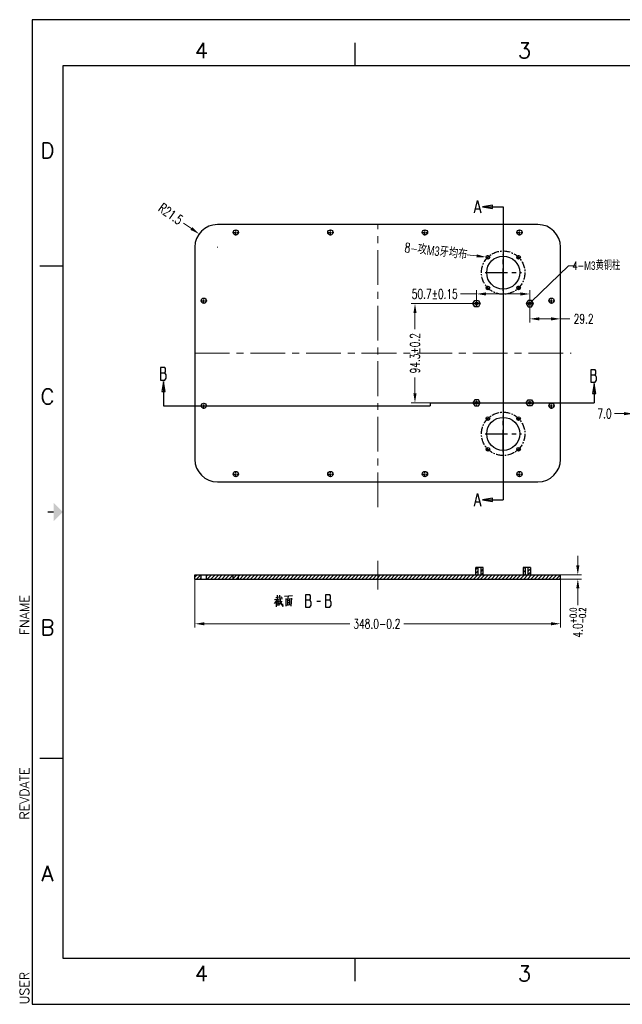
# Model space of a CAD drawing. Extents: x 2188 to 3430, y -119 to 818.
# Tile 1 of 2: x 2188 to 2761, y -119 to 818. Entities that reach past the tile are written whole.
import ezdxf
from ezdxf.enums import TextEntityAlignment as Align

# ---------------------------------------------------------------- set-up
doc = ezdxf.new("R2010")
doc.units = 0
doc.header["$LTSCALE"] = 3.6
doc.header["$MEASUREMENT"] = 0
doc.linetypes.add('CENTER', pattern=[0.6, 0.375, -0.075, 0.075, -0.075])
doc.linetypes.add('PHANTOM', pattern=[0.8, 0.45, -0.05, 0.1, -0.05, 0.1, -0.05])
doc.layers.get('0').update_dxf_attribs({"linetype": 'CONTINUOUS'})
doc.layers.get('Defpoints').update_dxf_attribs({"linetype": 'CONTINUOUS'})
for name, color, linetype in [('5标注', 1, 'CONTINUOUS'), ('6文本', 5, 'CONTINUOUS'), ('DEFAULT_3', 7, 'PHANTOM'), ('DZB_DXF_HATCHING', 7, 'CONTINUOUS'), ('DZB_DXF_TEXT', 7, 'CONTINUOUS'), ('REAR_PANEL_E09_1114DXF_HATCHING', 7, 'CONTINUOUS'), ('REAR_PANEL_EDXF_CONTINUOUS_LINE', 7, 'CONTINUOUS'), ('Title Block', 7, 'CONTINUOUS')]:
    doc.layers.add(name, color=color, linetype=linetype)
doc.layers.add('center', color=1, linetype='CENTER', lineweight=5)
doc.styles.add('Roman', font='romans')
doc.styles.add('TXT', font='txt.shx', dxfattribs={"width": 0.7, "bigfont": 'INTECAD.SHX'})
doc.dimstyles.new('标准样式', dxfattribs={"dimtxt": 2.5, "dimasz": 2.5, "dimexe": 1, "dimexo": 0, "dimgap": 1, "dimtad": 0, "dimdec": 1, "dimzin": 1, "dimdsep": 46, "dimtxsty": 'TXT', "dimcen": 0.09, "dimclrd": 5, "dimclre": 252, "dimadec": 1, "dimazin": 0, "dimtfac": 1, "dimtdec": 1, "dimtofl": 0, "dimtmove": 0, "dimatfit": 3, "dimfxl": 0, "dimtzin": 0, "dimlwd": 13, "dimlwe": 13, "dimarcsym": 0})

# ---------------------------------------------------------------- blocks, each defined once
blk = doc.blocks.new('*D25')
at = {"layer": '5标注', "color": 252, "lineweight": 13}
for p, q in [((2673.2, 545.69), (2673.2, 529.92)), ((2702.35, 547.52), (2702.35, 529.92))]:
    blk.add_line(p, q, dxfattribs=at)
at = {"layer": '5标注', "color": 5, "lineweight": 13}
for p, q in [((2682.2, 533.52), (2693.35, 533.52)), ((2702.35, 533.52), (2711.35, 533.52))]:
    blk.add_line(p, q, dxfattribs=at)
at = {"layer": '5标注', "color": 5}
for points in [[(2682.2, 535.02), (2682.2, 532.02), (2673.2, 533.52)], [(2693.35, 535.02), (2693.35, 532.02), (2702.35, 533.52)]]:
    blk.add_solid(points, dxfattribs=at)
at = {"layer": 'Defpoints', "color": 0}
for p in [(2673.2, 545.69), (2702.35, 547.52), (2702.35, 533.52)]:
    blk.add_point(p, dxfattribs=at)
at = {"layer": '5标注', "color": 0, "insert": (2724.4, 533.52), "char_height": 9, "attachment_point": 5, "style": 'TXT'}
blk.add_mtext('29.2', dxfattribs=at)
blk = doc.blocks.new('*D24')
at = {"layer": '5标注', "color": 252, "lineweight": 13}
for p, q in [((2623.29, 548), (2560.26, 548)), ((2623.29, 453.6), (2560.26, 453.6))]:
    blk.add_line(p, q, dxfattribs=at)
at = {"layer": '5标注', "color": 5, "lineweight": 13}
for p, q in [((2563.86, 539), (2563.86, 523.82)), ((2563.86, 462.6), (2563.86, 477.77))]:
    blk.add_line(p, q, dxfattribs=at)
at = {"layer": '5标注', "color": 5}
for points in [[(2562.36, 539), (2565.36, 539), (2563.86, 548)], [(2562.36, 462.6), (2565.36, 462.6), (2563.86, 453.6)]]:
    blk.add_solid(points, dxfattribs=at)
at = {"layer": 'Defpoints', "color": 0}
for p in [(2623.29, 548), (2563.86, 453.6), (2623.29, 453.6)]:
    blk.add_point(p, dxfattribs=at)
at = {"layer": '5标注', "color": 0, "insert": (2563.86, 500.8), "char_height": 9, "attachment_point": 5, "rotation": 90, "style": 'TXT'}
blk.add_mtext('94.3%%p0.2', dxfattribs=at)
blk = doc.blocks.new('*D20')
at = {"layer": '5标注', "color": 5, "lineweight": 13}
for p, q in [((2622.5, 557.24), (2607.31, 557.24)), ((2664.2, 557.24), (2631.5, 557.24))]:
    blk.add_line(p, q, dxfattribs=at)
at = {"layer": '5标注', "color": 252, "lineweight": 13}
for p, q in [((2622.5, 546.6), (2622.5, 560.84)), ((2673.2, 547.21), (2673.2, 560.84))]:
    blk.add_line(p, q, dxfattribs=at)
at = {"layer": '5标注', "color": 5}
for points in [[(2631.5, 558.74), (2631.5, 555.74), (2622.5, 557.24)], [(2664.2, 558.74), (2664.2, 555.74), (2673.2, 557.24)]]:
    blk.add_solid(points, dxfattribs=at)
at = {"layer": 'Defpoints', "color": 0}
for p in [(2673.2, 557.24), (2622.5, 546.6), (2673.2, 547.21)]:
    blk.add_point(p, dxfattribs=at)
at = {"layer": '5标注', "color": 0, "insert": (2582.71, 557.24), "char_height": 9, "attachment_point": 5, "style": 'TXT'}
blk.add_mtext('50.7%%p0.15', dxfattribs=at)
blk = doc.blocks.new('*D18')
at = {"layer": '5标注', "color": 5, "lineweight": 13}
blk.add_line((2613.63, 594.48), (2622.57, 593.42), dxfattribs=at)
at = {"layer": '5标注', "color": 252, "lineweight": 13}
for p, q in [((2632.92, 592.15), (2633.57, 592.15)), ((2633.25, 591.83), (2633.25, 592.47))]:
    blk.add_line(p, q, dxfattribs=at)
at = {"layer": '5标注', "color": 5}
blk.add_solid([(2622.75, 594.9), (2622.4, 591.93), (2631.51, 592.36)], dxfattribs=at)
at = {"layer": 'Defpoints', "color": 0}
for p in [(2631.51, 592.36), (2634.98, 591.94)]:
    blk.add_point(p, dxfattribs=at)
at = {"layer": '5标注', "color": 0, "insert": (2583.83, 598.01), "char_height": 9, "attachment_point": 5, "rotation": 353.23632, "style": 'TXT'}
blk.add_mtext('8-攻{\\fArial|b0|i0|c0|p32;M3}牙均布', dxfattribs=at)
blk = doc.blocks.new('*D10')
at = {"layer": '5标注', "color": 5, "lineweight": 13}
blk.add_line((2343.68, 624.73), (2351.01, 619.5), dxfattribs=at)
at = {"layer": '5标注', "color": 252, "lineweight": 13}
for p, q in [((2375.52, 601.8), (2376.17, 601.8)), ((2375.85, 601.48), (2375.85, 602.12))]:
    blk.add_line(p, q, dxfattribs=at)
at = {"layer": '5标注', "color": 5}
blk.add_solid([(2351.88, 620.73), (2350.14, 618.28), (2358.34, 614.28)], dxfattribs=at)
at = {"layer": 'Defpoints', "color": 0}
for p in [(2358.34, 614.28), (2375.85, 601.8)]:
    blk.add_point(p, dxfattribs=at)
at = {"layer": '5标注', "color": 0, "insert": (2331.35, 633.52), "char_height": 9, "attachment_point": 5, "rotation": 324.51478, "style": 'TXT'}
blk.add_mtext('R21.5', dxfattribs=at)
blk = doc.blocks.new('*D9')
at = {"layer": '5标注', "color": 252, "lineweight": 13}
for p, q in [((2771.67, 452.2), (2771.67, 439.7)), ((2778.67, 452.2), (2778.67, 439.7))]:
    blk.add_line(p, q, dxfattribs=at)
at = {"layer": '5标注', "color": 5, "lineweight": 13}
for p, q in [((2762.67, 443.3), (2753.67, 443.3)), ((2787.67, 443.3), (2796.67, 443.3))]:
    blk.add_line(p, q, dxfattribs=at)
at = {"layer": '5标注', "color": 5}
for points in [[(2762.67, 444.8), (2762.67, 441.8), (2771.67, 443.3)], [(2787.67, 444.8), (2787.67, 441.8), (2778.67, 443.3)]]:
    blk.add_solid(points, dxfattribs=at)
at = {"layer": 'Defpoints', "color": 0}
for p in [(2771.67, 452.2), (2778.67, 452.2), (2771.67, 443.3)]:
    blk.add_point(p, dxfattribs=at)
at = {"layer": '5标注', "color": 0, "insert": (2744.3, 443.3), "char_height": 9, "attachment_point": 5, "style": 'TXT'}
blk.add_mtext('7.0', dxfattribs=at)
blk = doc.blocks.new('*D7')
at = {"layer": '5标注', "color": 5, "lineweight": 13}
for p, q in [((2718.86, 298.89), (2718.86, 307.89)), ((2718.86, 276.89), (2718.86, 261.12))]:
    blk.add_line(p, q, dxfattribs=at)
at = {"layer": '5标注', "color": 252, "lineweight": 13}
for p, q in [((2702.35, 289.89), (2722.46, 289.89)), ((2702.35, 285.89), (2722.46, 285.89))]:
    blk.add_line(p, q, dxfattribs=at)
at = {"layer": '5标注', "color": 5}
for points in [[(2717.36, 298.89), (2720.36, 298.89), (2718.86, 289.89)], [(2717.36, 276.89), (2720.36, 276.89), (2718.86, 285.89)]]:
    blk.add_solid(points, dxfattribs=at)
at = {"layer": 'Defpoints', "color": 0}
for p in [(2702.35, 289.89), (2702.35, 285.89), (2718.86, 285.89)]:
    blk.add_point(p, dxfattribs=at)
at = {"layer": '5标注', "color": 0, "insert": (2718.86, 244.44), "char_height": 9, "attachment_point": 5, "rotation": 90, "style": 'TXT'}
blk.add_mtext('\\A1;4.0{\\H0.7x;\\S+0.0^ -0.2;}', dxfattribs=at)
blk = doc.blocks.new('*D6')
at = {"layer": '5标注', "color": 252, "lineweight": 13}
for p, q in [((2354.35, 285.89), (2354.35, 239.7)), ((2702.35, 285.89), (2702.35, 239.7))]:
    blk.add_line(p, q, dxfattribs=at)
at = {"layer": '5标注', "color": 5, "lineweight": 13}
for p, q in [((2363.35, 243.3), (2501.98, 243.3)), ((2693.35, 243.3), (2553.28, 243.3))]:
    blk.add_line(p, q, dxfattribs=at)
at = {"layer": '5标注', "color": 5}
for points in [[(2363.35, 244.8), (2363.35, 241.8), (2354.35, 243.3)], [(2693.35, 244.8), (2693.35, 241.8), (2702.35, 243.3)]]:
    blk.add_solid(points, dxfattribs=at)
at = {"layer": 'Defpoints', "color": 0}
for p in [(2354.35, 285.89), (2702.35, 285.89), (2702.35, 243.3)]:
    blk.add_point(p, dxfattribs=at)
at = {"layer": '5标注', "color": 0, "insert": (2527.63, 243.3), "char_height": 9, "attachment_point": 5, "style": 'TXT'}
blk.add_mtext('348.0-0.2', dxfattribs=at)
blk = doc.blocks.new('HATCHING_BL3')
at = {"layer": 'REAR_PANEL_E09_1114DXF_HATCHING', "color": 2, "linetype": 'Continuous'}
for p, q in [((-3.333, -3.008), (-3.248, -2.923)), ((-3.27, -3.08), (-3.113, -2.923)), ((-2.9, -2.979), (-2.843, -2.923)), ((-2.866, -3.08), (-2.708, -2.923)), ((-2.731, -3.08), (-2.574, -2.923)), ((-2.596, -3.08), (-2.439, -2.923)), ((-2.462, -3.08), (-2.304, -2.923)), ((-2.327, -3.08), (-2.169, -2.923)), ((-2.192, -3.08), (-2.035, -2.923)), ((-2.057, -3.08), (-1.9, -2.923)), ((-1.923, -3.08), (-1.765, -2.923)), ((-1.788, -3.08), (-1.63, -2.923)), ((-1.653, -3.08), (-1.496, -2.923)), ((-1.518, -3.08), (-1.361, -2.923)), ((-1.383, -3.08), (-1.226, -2.923)), ((-1.249, -3.08), (-1.091, -2.923)), ((-1.114, -3.08), (-0.956, -2.923)), ((-0.979, -3.08), (-0.822, -2.923)), ((-0.844, -3.08), (-0.687, -2.923)), ((-0.71, -3.08), (-0.552, -2.923)), ((-0.575, -3.08), (-0.417, -2.923)), ((-0.44, -3.08), (-0.283, -2.923)), ((-0.305, -3.08), (-0.148, -2.923)), ((-0.171, -3.08), (-0.013, -2.923)), ((-0.036, -3.08), (0.122, -2.923)), ((0.099, -3.08), (0.256, -2.923)), ((0.234, -3.08), (0.391, -2.923)), ((0.368, -3.08), (0.526, -2.923)), ((0.503, -3.08), (0.661, -2.923)), ((0.638, -3.08), (0.796, -2.923)), ((0.773, -3.08), (0.93, -2.923)), ((0.908, -3.08), (1.065, -2.923)), ((1.042, -3.08), (1.2, -2.923)), ((1.177, -3.08), (1.335, -2.923)), ((1.312, -3.08), (1.469, -2.923)), ((1.447, -3.08), (1.604, -2.923)), ((1.581, -3.08), (1.739, -2.923)), ((1.716, -3.08), (1.874, -2.923)), ((1.851, -3.08), (2.008, -2.923)), ((1.986, -3.08), (2.143, -2.923)), ((2.12, -3.08), (2.278, -2.923)), ((2.255, -3.08), (2.413, -2.923)), ((2.39, -3.08), (2.547, -2.923)), ((2.525, -3.08), (2.682, -2.923)), ((2.66, -3.08), (2.817, -2.923)), ((2.794, -3.08), (2.952, -2.923)), ((2.929, -3.08), (3.087, -2.923)), ((3.064, -3.08), (3.221, -2.923)), ((3.199, -3.08), (3.356, -2.923)), ((3.333, -3.08), (3.491, -2.923)), ((3.468, -3.08), (3.626, -2.923)), ((3.603, -3.08), (3.76, -2.923)), ((3.738, -3.08), (3.895, -2.923)), ((3.872, -3.08), (4.03, -2.923)), ((4.007, -3.08), (4.165, -2.923)), ((4.142, -3.08), (4.299, -2.923)), ((4.277, -3.08), (4.434, -2.923)), ((4.411, -3.08), (4.569, -2.923)), ((4.546, -3.08), (4.704, -2.923)), ((4.681, -3.08), (4.839, -2.923)), ((4.816, -3.08), (4.973, -2.923)), ((4.951, -3.08), (5.108, -2.923)), ((5.085, -3.08), (5.243, -2.923)), ((5.22, -3.08), (5.378, -2.923)), ((5.355, -3.08), (5.512, -2.923)), ((5.49, -3.08), (5.647, -2.923)), ((5.624, -3.08), (5.782, -2.923)), ((5.759, -3.08), (5.917, -2.923)), ((5.894, -3.08), (6.051, -2.923)), ((6.029, -3.08), (6.186, -2.923)), ((6.163, -3.08), (6.321, -2.923)), ((6.298, -3.08), (6.456, -2.923)), ((6.433, -3.08), (6.59, -2.923)), ((6.568, -3.08), (6.725, -2.923)), ((6.703, -3.08), (6.86, -2.923)), ((6.837, -3.08), (6.995, -2.923)), ((6.972, -3.08), (7.13, -2.923)), ((7.107, -3.08), (7.281, -2.906)), ((7.2, -2.717), (7.27, -2.647)), ((7.2, -2.852), (7.281, -2.771)), ((7.242, -3.08), (7.473, -2.849)), ((7.376, -3.08), (7.534, -2.923)), ((7.392, -2.661), (7.405, -2.647)), ((7.392, -2.795), (7.473, -2.714)), ((7.511, -3.08), (7.669, -2.923)), ((7.646, -3.08), (7.803, -2.923)), ((7.781, -3.08), (7.938, -2.923)), ((7.915, -3.08), (8.073, -2.923)), ((8.05, -3.08), (8.208, -2.923)), ((8.185, -3.08), (8.342, -2.923)), ((8.32, -3.08), (8.477, -2.923)), ((8.454, -3.08), (8.612, -2.923)), ((8.589, -3.08), (8.747, -2.923)), ((8.724, -3.08), (8.882, -2.923)), ((8.859, -3.08), (9.053, -2.886)), ((8.972, -2.698), (9.022, -2.647)), ((8.972, -2.833), (9.053, -2.751)), ((8.994, -3.08), (9.151, -2.923)), ((9.128, -3.08), (9.286, -2.923)), ((9.163, -2.776), (9.244, -2.695)), ((9.163, -2.911), (9.244, -2.829)), ((9.263, -3.08), (9.421, -2.923)), ((9.398, -3.08), (9.555, -2.923)), ((9.533, -3.08), (9.69, -2.923)), ((9.667, -3.08), (9.825, -2.923)), ((9.802, -3.08), (9.96, -2.923)), ((9.937, -3.08), (10.094, -2.923)), ((10.072, -3.08), (10.229, -2.923)), ((10.206, -3.08), (10.364, -2.923)), ((-3.135, -3.08), (-3.097, -3.041)), ((10.341, -3.08), (10.368, -3.053))]:
    blk.add_line(p, q, dxfattribs=at)

msp = doc.modelspace()

# ---------------------------------------------------------------- linework, layer by layer
at = {"color": 6, "linetype": 'CENTER', "ltscale": 5}
for centre in [(2647.85, 577.55), (2647.85, 424.05)]:
    msp.add_circle(centre, 20.65, dxfattribs=at)
at = {"layer": 'center', "color": 1, "linetype": 'CENTER', "ltscale": 24.5}
for p, q in [((2528.35, 354.22), (2528.35, 623.3)), ((2354.35, 500.8), (2712.66, 500.8)), ((2528.35, 275.78), (2528.35, 303.21))]:
    msp.add_line(p, q, dxfattribs=at)
at = {"layer": 'center', "color": 1, "linetype": 'CENTER', "ltscale": 0.6}
for p, q in [((2619.03, 548), (2625.96, 548)), ((2622.5, 545), (2622.5, 551)), ((2669.73, 548), (2676.66, 548)), ((2673.2, 545), (2673.2, 551)), ((2619.03, 453.6), (2625.96, 453.6)), ((2622.5, 450.6), (2622.5, 456.6)), ((2669.73, 453.6), (2676.66, 453.6)), ((2673.2, 450.6), (2673.2, 456.6))]:
    msp.add_line(p, q, dxfattribs=at)
at = {"layer": 'DEFAULT_3', "color": 7, "linetype": 'PHANTOM'}
msp.add_line((2578.21, 453.6), (2578.21, 450.8), dxfattribs=at)
at = {"layer": 'DZB_DXF_HATCHING', "color": 7, "linetype": 'Continuous'}
for p, q in [((2621.69, 638.29), (2625.26, 638.29)), ((2628.23, 640.28), (2647.85, 640.28)), ((2321.55, 482.18), (2325.71, 482.18)), ((2731.3, 480.14), (2735.47, 480.14)), ((2324.52, 474.05), (2324.52, 450.8)), ((2734.28, 472), (2734.28, 453.6)), ((2621.69, 359.34), (2625.26, 359.34)), ((2628.23, 361.32), (2647.85, 361.32))]:
    msp.add_line(p, q, dxfattribs=at)
at = {"layer": 'DZB_DXF_HATCHING', "color": 7, "linetype": 'PHANTOM'}
for p, q in [((2647.85, 640.28), (2647.85, 361.32)), ((2324.52, 450.8), (2578.21, 450.8)), ((2578.21, 453.6), (2734.28, 453.6))]:
    msp.add_line(p, q, dxfattribs=at)
at = {"layer": 'DZB_DXF_HATCHING', "color": 7, "linetype": 'Continuous'}
for points in [[(2620.5, 634.32), (2623.47, 646.23), (2626.45, 634.32)], [(2637.76, 641.87), (2628.23, 640.28), (2637.76, 638.69), (2637.76, 641.87)], [(2321.55, 487.14), (2321.55, 475.24), (2325.71, 475.24), (2326.31, 476.23), (2326.91, 477.22), (2326.91, 480.2), (2326.31, 481.19), (2325.71, 482.18), (2326.31, 483.18), (2326.31, 486.15), (2325.71, 487.14), (2321.55, 487.14)], [(2731.3, 485.1), (2731.3, 473.19), (2735.47, 473.19), (2736.06, 474.18), (2736.66, 475.18), (2736.66, 478.15), (2736.06, 479.15), (2735.47, 480.14), (2736.06, 481.13), (2736.06, 484.11), (2735.47, 485.1), (2731.3, 485.1)], [(2326.11, 464.52), (2324.52, 474.05), (2322.94, 464.52), (2326.11, 464.52)], [(2735.86, 462.48), (2734.28, 472), (2732.69, 462.48), (2735.86, 462.48)], [(2620.5, 355.37), (2623.47, 367.27), (2626.45, 355.37)], [(2637.76, 362.91), (2628.23, 361.32), (2637.76, 359.73), (2637.76, 362.91)]]:
    msp.add_lwpolyline(points, dxfattribs=at)
at = {"layer": 'DZB_DXF_TEXT', "color": 2, "linetype": 'Continuous'}
for p, q in [((2430.22, 266.49), (2437.7, 267.26)), ((2431.35, 268.41), (2434.53, 268.8)), ((2431.58, 264.38), (2431.58, 259.58)), ((2434.76, 263.8), (2431.58, 263.42)), ((2434.76, 262.46), (2431.58, 262.08)), ((2431.81, 264.76), (2434.76, 265.15)), ((2432.94, 266.88), (2432.94, 270.53)), ((2433.39, 266.11), (2433.39, 260.54)), ((2434.98, 261.5), (2437.48, 264.96)), ((2436.34, 269.37), (2437.02, 267.84)), ((2447.23, 269.76), (2439.74, 269.18)), ((2440.88, 267.45), (2440.88, 260.16)), ((2446.32, 267.07), (2440.88, 266.49)), ((2442.47, 266.69), (2442.47, 261.12)), ((2444.05, 265.34), (2442.47, 265.15)), ((2442.47, 263.42), (2444.05, 263.61)), ((2442.92, 266.69), (2443.6, 269.37)), ((2444.51, 266.69), (2444.51, 261.31)), ((2446.09, 260.16), (2446.55, 267.65)), ((2459.67, 265.95), (2463.84, 265.95)), ((2470.39, 264.96), (2473.96, 264.96)), ((2478.72, 265.95), (2482.89, 265.95)), ((2484.08, 260.99), (2484.08, 263.96)), ((2434.98, 261.12), (2431.58, 260.73)), ((2437.7, 262.27), (2437.93, 259.77)), ((2440.88, 260.92), (2446.09, 261.5))]:
    msp.add_line(p, q, dxfattribs=at)
for points in [[(2430.22, 262.65), (2431.58, 264.38), (2432.26, 266.3)], [(2434.98, 270.53), (2435.66, 265.15), (2436.12, 262.84), (2437.93, 259.77)], [(2459.67, 270.91), (2459.67, 259), (2463.84, 259)], [(2465.03, 263.96), (2463.84, 265.95), (2464.44, 266.94), (2464.44, 269.92), (2463.84, 270.91), (2459.67, 270.91)], [(2463.84, 259), (2465.03, 260.99), (2465.03, 263.96)], [(2484.08, 263.96), (2482.89, 265.95), (2483.49, 266.94), (2483.49, 269.92), (2482.89, 270.91), (2478.72, 270.91)], [(2478.72, 270.91), (2478.72, 259), (2482.89, 259), (2484.08, 260.99)]]:
    msp.add_lwpolyline(points, dxfattribs=at)
at = {"layer": 'REAR_PANEL_EDXF_CONTINUOUS_LINE', "color": 7, "linetype": 'Continuous'}
for p, q in [((2680.85, 623.3), (2375.85, 623.3)), ((2354.35, 601.8), (2354.35, 399.8)), ((2702.35, 399.8), (2702.35, 601.8)), ((2619.03, 548), (2620.76, 551)), ((2620.76, 545), (2619.03, 548)), ((2620.76, 551), (2624.23, 551)), ((2624.23, 545), (2620.76, 545)), ((2624.23, 551), (2625.96, 548)), ((2625.96, 548), (2624.23, 545)), ((2671.46, 551), (2669.73, 548)), ((2669.73, 548), (2671.46, 545)), ((2674.93, 551), (2671.46, 551)), ((2671.46, 545), (2674.93, 545)), ((2676.66, 548), (2674.93, 551)), ((2674.93, 545), (2676.66, 548)), ((2620.76, 456.6), (2619.03, 453.6)), ((2619.03, 453.6), (2620.76, 450.6)), ((2624.23, 456.6), (2620.76, 456.6)), ((2620.76, 450.6), (2624.23, 450.6)), ((2625.96, 453.6), (2624.23, 456.6)), ((2624.23, 450.6), (2625.96, 453.6)), ((2669.73, 453.6), (2671.46, 456.6)), ((2671.46, 450.6), (2669.73, 453.6)), ((2671.46, 456.6), (2674.93, 456.6)), ((2674.93, 450.6), (2671.46, 450.6)), ((2674.93, 456.6), (2676.66, 453.6)), ((2676.66, 453.6), (2674.93, 450.6)), ((2375.85, 378.3), (2680.85, 378.3)), ((2628.81, 296.89), (2621.88, 296.89)), ((2621.88, 289.89), (2621.88, 296.89)), ((2623.95, 289.89), (2623.95, 296.89)), ((2626.75, 289.89), (2626.75, 296.89)), ((2628.81, 289.89), (2628.81, 296.89)), ((2673.81, 296.89), (2666.88, 296.89)), ((2666.88, 296.89), (2666.88, 289.89)), ((2668.95, 289.89), (2668.95, 296.89)), ((2671.75, 289.89), (2671.75, 296.89)), ((2673.81, 296.89), (2673.81, 289.89)), ((2354.35, 285.89), (2354.35, 289.89)), ((2354.35, 289.89), (2702.35, 289.89)), ((2354.35, 285.89), (2702.35, 285.89)), ((2360.35, 285.89), (2360.35, 289.89)), ((2365.35, 285.89), (2365.35, 289.89)), ((2390.85, 285.89), (2390.85, 289.89)), ((2395.85, 285.89), (2395.85, 289.89)), ((2702.35, 285.89), (2702.35, 289.89))]:
    msp.add_line(p, q, dxfattribs=at)
at = {"layer": 'REAR_PANEL_EDXF_CONTINUOUS_LINE', "color": 1, "linetype": 'CENTER', "ltscale": 2.5}
for p, q in [((2390.6, 615.79), (2396.1, 615.79)), ((2393.35, 613.04), (2393.35, 618.54)), ((2480.6, 615.79), (2486.1, 615.79)), ((2483.35, 613.04), (2483.35, 618.54)), ((2570.6, 615.79), (2576.1, 615.79)), ((2573.35, 613.04), (2573.35, 618.54)), ((2660.6, 615.79), (2666.1, 615.79)), ((2663.35, 613.04), (2663.35, 618.54)), ((2362.85, 548.05), (2362.85, 553.55)), ((2693.85, 548.05), (2693.85, 553.55)), ((2360.1, 550.8), (2365.6, 550.8)), ((2691.1, 550.8), (2696.6, 550.8)), ((2360.1, 450.8), (2365.6, 450.8)), ((2362.85, 448.05), (2362.85, 453.55)), ((2691.1, 450.8), (2696.6, 450.8)), ((2693.85, 448.05), (2693.85, 453.55)), ((2390.6, 385.81), (2396.1, 385.81)), ((2393.35, 383.06), (2393.35, 388.56)), ((2480.6, 385.81), (2486.1, 385.81)), ((2483.35, 383.06), (2483.35, 388.56)), ((2570.6, 385.81), (2576.1, 385.81)), ((2573.35, 383.06), (2573.35, 388.56)), ((2660.6, 385.81), (2666.1, 385.81)), ((2663.35, 383.06), (2663.35, 388.56))]:
    msp.add_line(p, q, dxfattribs=at)
at = {"layer": 'REAR_PANEL_EDXF_CONTINUOUS_LINE', "color": 1, "linetype": 'CENTER', "ltscale": 1.75}
for p, q in [((2631.32, 592.15), (2635.17, 592.15)), ((2633.25, 590.22), (2633.25, 594.07)), ((2660.52, 592.15), (2664.37, 592.15)), ((2662.45, 590.22), (2662.45, 594.07)), ((2631.32, 562.95), (2635.17, 562.95)), ((2633.25, 561.02), (2633.25, 564.87)), ((2660.52, 562.95), (2664.37, 562.95)), ((2662.45, 561.02), (2662.45, 564.87)), ((2633.25, 436.72), (2633.25, 440.57)), ((2662.45, 436.72), (2662.45, 440.57)), ((2631.32, 438.65), (2635.17, 438.65)), ((2660.52, 438.65), (2664.37, 438.65)), ((2631.32, 409.45), (2635.17, 409.45)), ((2633.25, 407.52), (2633.25, 411.37)), ((2660.52, 409.45), (2664.37, 409.45)), ((2662.45, 407.52), (2662.45, 411.37))]:
    msp.add_line(p, q, dxfattribs=at)
at = {"layer": 'REAR_PANEL_EDXF_CONTINUOUS_LINE', "color": 1, "linetype": 'CENTER', "ltscale": 15.75}
for p, q in [((2647.85, 560.22), (2647.85, 594.87)), ((2630.52, 577.55), (2665.17, 577.55)), ((2647.85, 406.72), (2647.85, 441.37)), ((2630.52, 424.05), (2665.17, 424.05))]:
    msp.add_line(p, q, dxfattribs=at)
at = {"layer": 'REAR_PANEL_EDXF_CONTINUOUS_LINE', "color": 7, "linetype": 'Continuous'}
for centre, radius in [((2393.35, 615.79), 2.5), ((2483.35, 615.79), 2.5), ((2573.35, 615.79), 2.5), ((2663.35, 615.79), 2.5), ((2633.25, 592.15), 1.75), ((2647.85, 577.55), 15.75), ((2662.45, 592.15), 1.75), ((2633.25, 562.95), 1.75), ((2662.45, 562.95), 1.75), ((2362.85, 550.8), 2.5), ((2693.85, 550.8), 2.5), ((2622.5, 548), 1.4), ((2673.2, 548), 1.4), ((2362.85, 450.8), 2.5), ((2622.5, 453.6), 1.4), ((2673.2, 453.6), 1.4), ((2693.85, 450.8), 2.5), ((2633.25, 438.65), 1.75), ((2647.85, 424.05), 15.75), ((2662.45, 438.65), 1.75), ((2633.25, 409.45), 1.75), ((2662.45, 409.45), 1.75), ((2393.35, 385.81), 2.5), ((2483.35, 385.81), 2.5), ((2573.35, 385.81), 2.5), ((2663.35, 385.81), 2.5)]:
    msp.add_circle(centre, radius, dxfattribs=at)
for centre, start, end in [((2375.85, 601.8), 90, 180), ((2680.85, 601.8), 0, 90), ((2375.85, 399.8), 180, 270), ((2680.85, 399.8), 270, 0)]:
    msp.add_arc(centre, 21.5, start, end, dxfattribs=at)
at = {"layer": 'Title Block'}
for p, q in [((3429.57, 818.3), (2199.47, 818.3)), ((2199.47, 818.3), (2199.47, -118.92)), ((2507, 774.37), (2507, 796.34)), ((2206.8, 584), (2228.76, 584)), ((2206.8, 115.39), (2228.76, 115.39)), ((2507, -96.95), (2507, -74.99)), ((2199.47, -118.92), (3429.57, -118.92))]:
    msp.add_line(p, q, dxfattribs=at)
at = {"layer": 'Title Block', "lineweight": 30}
for p, q in [((3400.29, 774.37), (2228.76, 774.37)), ((2228.76, 774.37), (2228.76, -74.99)), ((2228.76, -74.99), (3400.29, -74.99))]:
    msp.add_line(p, q, dxfattribs=at)
at = {"layer": 'Title Block', "const_width": 1.17}
msp.add_lwpolyline([(2214.12, 349.69), (2219.98, 349.69)], dxfattribs=at)
at = {"layer": 'Title Block'}
msp.add_solid([(2219.98, 340.91), (2219.98, 358.48), (2228.76, 349.69)], dxfattribs=at)

# ---------------------------------------------------------------- block references
at = {"xscale": 25.4, "yscale": 25.4, "zscale": 25.4}
msp.add_blockref('HATCHING_BL3', (2439, 364.13), dxfattribs=at)

# ---------------------------------------------------------------- texts
at = {"layer": '6文本', "style": 'Roman'}
for s, p in [('4', (2360.56, 789.01)), ('3', (2668.08, 789.01)), ('D', (2214.12, 693.83)), ('C', (2214.12, 459.52)), ('B', (2214.12, 239.86)), ('A', (2214.12, 5.56)), ('4', (2360.56, -89.63)), ('3', (2668.08, -89.63))]:
    msp.add_text(s, height=14.64, dxfattribs=at).set_placement(p, align=Align.MIDDLE_CENTER)
at = {"layer": '6文本', "insert": (2759.27, 580.03), "char_height": 5, "attachment_point": 9, "style": 'TXT'}
msp.add_mtext('{\\H1.6x;4-\\fArial|b0|i0|c0|p32;M3\\Ftxt.shx,intecad.shx|c134;黄铜柱}', dxfattribs=at)
at = {"layer": '6文本', "color": 0, "style": 'Roman', "flags": 8}
for tag, p in [('FNAME', (2196.55, 232.54)), ('REVDATE', (2196.55, 56.81)), ('USER', (2196.55, -118.92))]:
    msp.add_attdef(tag, p, '', height=8.79, rotation=90, dxfattribs=at)

# ---------------------------------------------------------------- dimensions: what is measured, and where the dimension line sits
at = {"layer": '5标注'}
dim = msp.add_radius_dim(center=(2375.85, 601.8), mpoint=(2358.34, 614.28), dimstyle='标准样式', override={"dimscale": 3.6}, dxfattribs=at)
dim.commit()
dim.dimension.update_dxf_attribs({"geometry": '*D10', "text_midpoint": (2331.35, 633.52)})
dim = msp.add_diameter_dim_2p(p1=(2634.98, 591.94), p2=(2631.51, 592.36), text='8-攻{\\fArial|b0|i0|c0|p32;M3}牙均布', dimstyle='标准样式', override={"dimscale": 3.6}, dxfattribs=at)
dim.commit()
dim.dimension.update_dxf_attribs({"geometry": '*D18', "text_midpoint": (2583.83, 598.01)})
for base, p1, p2, text, picture, middle in [((2673.2, 557.24), (2622.5, 546.6), (2673.2, 547.21), '<>%%p0.15', '*D20', (2582.71, 557.24)), ((2702.35, 243.3), (2354.35, 285.89), (2702.35, 285.89), '348.0-0.2', '*D6', (2527.63, 243.3))]:
    dim = msp.add_linear_dim(base=base, p1=p1, p2=p2, text=text, dimstyle='标准样式', override={"dimscale": 3.6}, dxfattribs=at)
    dim.commit()
    dim.dimension.update_dxf_attribs({"geometry": picture, "text_midpoint": middle, "dimtype": 160})
for base, p1, p2, text, picture, middle in [((2563.86, 453.6), (2623.29, 548), (2623.29, 453.6), '94.3%%p0.2', '*D24', (2563.86, 500.8)), ((2718.86, 285.89), (2702.35, 289.89), (2702.35, 285.89), '\\A1;4.0{\\H0.7x;\\S+0.0^ -0.2;}', '*D7', (2718.86, 244.44))]:
    dim = msp.add_linear_dim(base=base, p1=p1, p2=p2, angle=90, text=text, dimstyle='标准样式', override={"dimscale": 3.6}, dxfattribs=at)
    dim.commit()
    dim.dimension.update_dxf_attribs({"geometry": picture, "text_midpoint": middle, "dimtype": 160})
dim = msp.add_linear_dim(base=(2702.34688069, 533.51959487), p1=(2673.19688069, 545.69132505), p2=(2702.34688069, 547.51610693), dimstyle='标准样式', override={"dimscale": 3.6}, dxfattribs=at)
dim.commit()
dim.dimension.update_dxf_attribs({"geometry": '*D25', "text_midpoint": (2724.39688069, 533.51959487), "dimtype": 160})
dim = msp.add_linear_dim(base=(2771.67, 443.3), p1=(2778.67, 452.2), p2=(2771.67, 452.2), dimstyle='标准样式', override={"dimscale": 3.6}, dxfattribs=at)
dim.commit()
dim.dimension.update_dxf_attribs({"geometry": '*D9', "text_midpoint": (2744.3, 443.3)})

# ---------------------------------------------------------------- leaders
msp.add_leader([(2674.39, 549.89), (2709.88, 584.06), (2717.2, 584.06)], dimstyle='标准样式', override={"dimgap": 1, "dimtad": 0})

doc.saveas('drawing.dxf')
